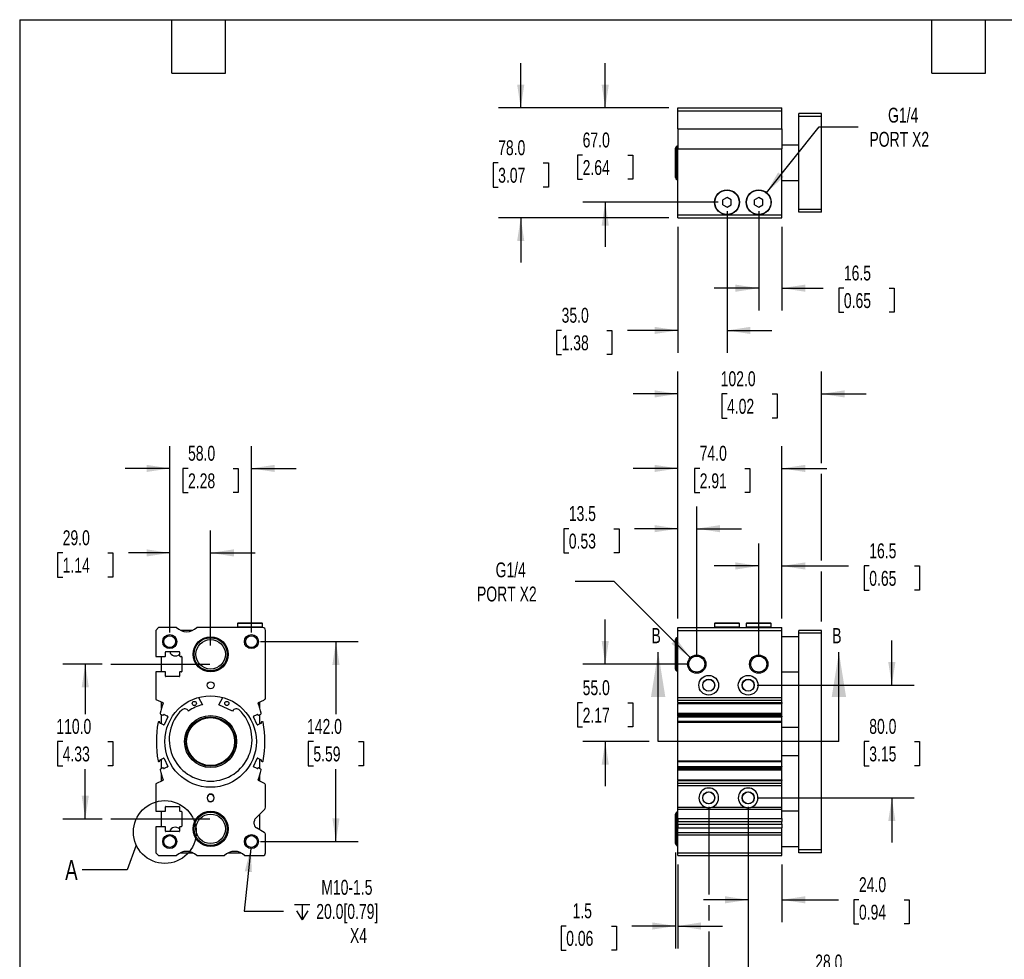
# Model space of a CAD drawing. Header units: millimetres. Extents: x 32 to 1365, y 32 to 1048.
# Tile 2 of 5: x 32 to 731, y 380 to 1048. Entities that reach past the tile are written whole.
import ezdxf

# ---------------------------------------------------------------- set-up
doc = ezdxf.new("R2010")
doc.units = ezdxf.units.MM
doc.header["$LTSCALE"] = 5
doc.linetypes.add('SLD-Center', pattern=[19.05, 15.24, -1.27, 1.27, -1.27])
doc.linetypes.add('SLD-Solid', pattern=[0])
doc.layers.add('CENTER', color=40, linetype='SLD-Center')
doc.layers.add('DIMENSIONS', color=140, linetype='SLD-Solid', lineweight=25)
doc.layers.add('TEXT', color=140, linetype='SLD-Solid', lineweight=25)
doc.styles.add('SLDTEXTSTYLE0', font='TXT', dxfattribs={"width": 0.7})
doc.dimstyles.new('SLDDIMSTYLE0', dxfattribs={"dimtxt": 10.790039, "dimasz": 16.51, "dimexe": 0, "dimexo": 0.0625, "dimgap": 2.69751, "dimtad": 0, "dimtih": 1, "dimtoh": 1, "dimrnd": 1e-09, "dimzin": 4, "dimdsep": 46, "dimtxsty": 'SLDTEXTSTYLE0', "dimsah": 1, "dimcen": 0.09, "dimadec": 0, "dimazin": 1, "dimtfac": 1, "dimtmove": 0, "dimatfit": 0, "dimfxl": 0, "dimfrac": 2, "dimtolj": 1, "dimtzin": 12, "dimarcsym": 0})
doc.dimstyles.new('SLDDIMSTYLE1', dxfattribs={"dimtxt": 10.790039, "dimasz": 16.51, "dimexe": 0, "dimexo": 0.0625, "dimgap": 2.69751, "dimtad": 0, "dimtih": 1, "dimtoh": 1, "dimrnd": 1e-09, "dimzin": 12, "dimdsep": 46, "dimtxsty": 'SLDTEXTSTYLE0', "dimsah": 1, "dimcen": 0, "dimadec": 0, "dimazin": 3, "dimtfac": 1, "dimtofl": 0, "dimtmove": 0, "dimatfit": 3, "dimfxl": 0, "dimfrac": 2, "dimtolj": 1, "dimtzin": 12, "dimarcsym": 0})
doc.dimstyles.new('SLDDIMSTYLE2', dxfattribs={"dimtxt": 10.790039, "dimasz": 16.51, "dimexe": 0, "dimexo": 0.0625, "dimgap": 2.69751, "dimtad": 0, "dimtih": 1, "dimtoh": 1, "dimrnd": 1e-09, "dimzin": 12, "dimdsep": 46, "dimtxsty": 'SLDTEXTSTYLE0', "dimsah": 1, "dimcen": 0.09, "dimadec": 0, "dimazin": 3, "dimtfac": 1, "dimtmove": 0, "dimatfit": 0, "dimfxl": 0, "dimfrac": 2, "dimtolj": 1, "dimtzin": 12, "dimarcsym": 0})
doc.dimstyles.new('SLDDIMSTYLE3', dxfattribs={"dimtxt": 10.790039, "dimasz": 16.51, "dimexe": 0, "dimexo": 0.0625, "dimgap": 2.69751, "dimtad": 0, "dimtih": 1, "dimtoh": 1, "dimrnd": 1e-09, "dimzin": 4, "dimdsep": 46, "dimtxsty": 'SLDTEXTSTYLE0', "dimsah": 1, "dimcen": 0.09, "dimadec": 0, "dimazin": 1, "dimtfac": 1, "dimtofl": 0, "dimtmove": 0, "dimatfit": 3, "dimfxl": 0, "dimfrac": 2, "dimtolj": 1, "dimtzin": 12, "dimarcsym": 0})
doc.dimstyles.new('SLDDIMSTYLE5', dxfattribs={"dimtxt": 0.18, "dimasz": 16.51, "dimexe": 0, "dimexo": 0.0625, "dimgap": 0, "dimtad": 0, "dimtih": 1, "dimtoh": 1, "dimdec": 0, "dimrnd": 1e-09, "dimzin": 0, "dimdsep": 46, "dimtxsty": 'Standard', "dimblk1": 'NONE', "dimblk2": 'NONE', "dimsah": 1, "dimcen": 0.09, "dimadec": 0, "dimazin": 0, "dimtfac": 16.51, "dimtdec": 0, "dimtofl": 0, "dimtmove": 0, "dimatfit": 3, "dimldrblk": 'NONE', "dimfxl": 0, "dimfrac": 2, "dimtolj": 1, "dimtzin": 0, "dimarcsym": 0})

# ---------------------------------------------------------------- blocks, each defined once
blk = doc.blocks.new('_D')
at = {"layer": 'DIMENSIONS'}
for p, q in [((447.52, 590.03), (447.52, 621.78)), ((506.17, 590.03), (431.64, 590.03)), ((431.49, 562.53), (427.86, 562.53)), ((427.86, 562.53), (427.86, 545.39)), ((463.55, 562.53), (467.17, 562.53)), ((467.17, 562.53), (467.17, 545.39)), ((427.86, 545.39), (431.49, 545.39)), ((467.17, 545.39), (463.55, 545.39)), ((478.75, 535.03), (431.64, 535.03)), ((447.52, 535.03), (447.52, 503.28))]:
    blk.add_line(p, q, dxfattribs=at)
for points in [[(447.52, 590.03), (450.06, 606.54), (444.98, 606.54)], [(447.52, 535.03), (444.98, 518.52), (450.06, 518.52)]]:
    blk.add_solid(points, dxfattribs=at)
at = {"layer": 'DIMENSIONS', "char_height": 10.583, "attachment_point": 1, "style": 'SLDTEXTSTYLE0'}
for s, insert in [('55.0', (431.49, 578.59)), ('2.17', (431.49, 559.03))]:
    blk.add_mtext(s, dxfattribs=dict(at, insert=insert))
blk = doc.blocks.new('_D_1')
at = {"layer": 'DIMENSIONS'}
for p, q in [((453.92, 648.64), (426.14, 648.64)), ((507.92, 594.63), (453.92, 648.64))]:
    blk.add_line(p, q, dxfattribs=at)
blk.add_solid([(507.92, 594.63), (498.04, 608.1), (494.45, 604.51)], dxfattribs=at)
at = {"layer": 'DIMENSIONS', "char_height": 10.583, "attachment_point": 1, "style": 'SLDTEXTSTYLE0'}
for s, insert in [('G1/4', (369.68, 662.28)), ('PORT X2', (356.46, 645.13))]:
    blk.add_mtext(s, dxfattribs=dict(at, insert=insert))
blk = doc.blocks.new('_D_2')
at = {"layer": 'DIMENSIONS'}
for p, q in [((499.02, 622.38), (499.02, 702.1)), ((512.52, 596.38), (512.52, 702.1)), ((421.65, 686.23), (418.03, 686.23)), ((418.03, 686.23), (418.03, 669.08)), ((453.71, 686.23), (457.34, 686.23)), ((457.34, 686.23), (457.34, 669.08)), ((499.02, 686.23), (468.33, 686.23)), ((512.52, 686.23), (544.27, 686.23)), ((418.03, 669.08), (421.65, 669.08)), ((457.34, 669.08), (453.71, 669.08))]:
    blk.add_line(p, q, dxfattribs=at)
for points in [[(499.02, 686.23), (482.51, 688.77), (482.51, 683.69)], [(512.52, 686.23), (529.03, 683.69), (529.03, 688.77)]]:
    blk.add_solid(points, dxfattribs=at)
at = {"layer": 'DIMENSIONS', "char_height": 10.583, "attachment_point": 1, "style": 'SLDTEXTSTYLE0'}
for s, insert in [('13.5', (421.65, 702.28)), ('0.53', (421.65, 682.72))]:
    blk.add_mtext(s, dxfattribs=dict(at, insert=insert))
blk = doc.blocks.new('_D_3')
at = {"layer": 'DIMENSIONS'}
for p, q in [((556.52, 596.38), (556.52, 675.62)), ((573.02, 622.38), (573.02, 675.62)), ((556.52, 659.75), (524.77, 659.75)), ((573.02, 659.75), (620.37, 659.75)), ((634.99, 659.75), (631.36, 659.75)), ((631.36, 659.75), (631.36, 642.6)), ((667.05, 659.75), (670.67, 659.75)), ((670.67, 659.75), (670.67, 642.6)), ((631.36, 642.6), (634.99, 642.6)), ((670.67, 642.6), (667.05, 642.6))]:
    blk.add_line(p, q, dxfattribs=at)
for points in [[(556.52, 659.75), (540.01, 662.29), (540.01, 657.21)], [(573.02, 659.75), (589.53, 657.21), (589.53, 662.29)]]:
    blk.add_solid(points, dxfattribs=at)
at = {"layer": 'DIMENSIONS', "char_height": 10.583, "attachment_point": 1, "style": 'SLDTEXTSTYLE0'}
for s, insert in [('16.5', (634.99, 675.81)), ('0.65', (634.99, 656.24))]:
    blk.add_mtext(s, dxfattribs=dict(at, insert=insert))
blk = doc.blocks.new('_D_4')
at = {"layer": 'DIMENSIONS'}
for p, q in [((499.02, 622.38), (499.02, 744.91)), ((573.02, 622.38), (573.02, 744.91)), ((499.02, 729.03), (467.27, 729.03)), ((514.59, 729.03), (510.97, 729.03)), ((510.97, 729.03), (510.97, 711.89)), ((546.66, 729.03), (550.28, 729.03)), ((550.28, 729.03), (550.28, 711.89)), ((573.02, 729.03), (604.77, 729.03)), ((510.97, 711.89), (514.59, 711.89)), ((550.28, 711.89), (546.66, 711.89))]:
    blk.add_line(p, q, dxfattribs=at)
for points in [[(499.02, 729.03), (482.51, 731.57), (482.51, 726.49)], [(573.02, 729.03), (589.53, 726.49), (589.53, 731.57)]]:
    blk.add_solid(points, dxfattribs=at)
at = {"layer": 'DIMENSIONS', "char_height": 10.583, "attachment_point": 1, "style": 'SLDTEXTSTYLE0'}
for s, insert in [('74.0', (514.59, 745.09)), ('2.91', (514.59, 725.53))]:
    blk.add_mtext(s, dxfattribs=dict(at, insert=insert))
blk = doc.blocks.new('_D_5')
at = {"layer": 'DIMENSIONS'}
for p, q in [((499.02, 622.38), (499.02, 797.83)), ((601.02, 732.84), (601.02, 797.83)), ((499.02, 781.96), (467.27, 781.96)), ((533.99, 781.96), (530.36, 781.96)), ((530.36, 781.96), (530.36, 764.81)), ((566.05, 781.96), (569.67, 781.96)), ((569.67, 781.96), (569.67, 764.81)), ((601.02, 781.96), (632.77, 781.96)), ((530.36, 764.81), (533.99, 764.81)), ((569.67, 764.81), (566.05, 764.81)), ((601.02, 663.56), (601.02, 725.22)), ((601.02, 620.38), (601.02, 655.94))]:
    blk.add_line(p, q, dxfattribs=at)
for points in [[(499.02, 781.96), (482.51, 784.5), (482.51, 779.42)], [(601.02, 781.96), (617.53, 779.42), (617.53, 784.5)]]:
    blk.add_solid(points, dxfattribs=at)
at = {"layer": 'DIMENSIONS', "char_height": 10.583, "attachment_point": 1, "style": 'SLDTEXTSTYLE0'}
for s, insert in [('102.0', (529.5, 798.01)), ('4.02', (533.99, 778.45))]:
    blk.add_mtext(s, dxfattribs=dict(at, insert=insert))
blk = doc.blocks.new('_D_6')
at = {"layer": 'DIMENSIONS'}
for p, q in [((497.52, 456.21), (497.52, 388.16)), ((499.02, 447.68), (499.02, 388.16)), ((419.81, 404.03), (416.18, 404.03)), ((416.18, 404.03), (416.18, 386.89)), ((451.87, 404.03), (455.49, 404.03)), ((455.49, 404.03), (455.49, 386.89)), ((497.52, 404.03), (466.49, 404.03)), ((499.02, 404.03), (530.77, 404.03)), ((416.18, 386.89), (419.81, 386.89)), ((455.49, 386.89), (451.87, 386.89))]:
    blk.add_line(p, q, dxfattribs=at)
for points in [[(497.52, 404.03), (481.01, 406.57), (481.01, 401.49)], [(499.02, 404.03), (515.53, 401.49), (515.53, 406.57)]]:
    blk.add_solid(points, dxfattribs=at)
at = {"layer": 'DIMENSIONS', "char_height": 10.583, "attachment_point": 1, "style": 'SLDTEXTSTYLE0'}
for s, insert in [('1.5', (424.3, 420.09)), ('0.06', (419.81, 400.53))]:
    blk.add_mtext(s, dxfattribs=dict(at, insert=insert))
blk = doc.blocks.new('_D_7')
at = {"layer": 'DIMENSIONS'}
for p, q in [((521.02, 488.68), (521.02, 426.44)), ((549.02, 488.68), (549.02, 351.83)), ((521.02, 418.82), (521.02, 407.84)), ((521.02, 400.22), (521.02, 351.83)), ((521.02, 367.71), (489.27, 367.71)), ((549.02, 367.71), (582, 367.71)), ((596.62, 367.71), (592.99, 367.71)), ((592.99, 367.71), (592.99, 350.56)), ((628.68, 367.71), (632.31, 367.71)), ((632.31, 367.71), (632.31, 350.56)), ((592.99, 350.56), (596.62, 350.56)), ((632.31, 350.56), (628.68, 350.56))]:
    blk.add_line(p, q, dxfattribs=at)
for points in [[(521.02, 367.71), (504.51, 370.25), (504.51, 365.17)], [(549.02, 367.71), (565.53, 365.17), (565.53, 370.25)]]:
    blk.add_solid(points, dxfattribs=at)
at = {"layer": 'DIMENSIONS', "char_height": 10.583, "attachment_point": 1, "style": 'SLDTEXTSTYLE0'}
for s, insert in [('28.0', (596.62, 383.77)), ('1.10', (596.62, 364.2))]:
    blk.add_mtext(s, dxfattribs=dict(at, insert=insert))
blk = doc.blocks.new('_D_8')
at = {"layer": 'DIMENSIONS'}
for p, q in [((549.02, 488.68), (549.02, 406.76)), ((573.02, 447.68), (573.02, 406.76)), ((549.02, 422.63), (517.27, 422.63)), ((573.02, 422.63), (613.06, 422.63)), ((627.68, 422.63), (624.06, 422.63)), ((624.06, 422.63), (624.06, 405.49)), ((659.75, 422.63), (663.37, 422.63)), ((663.37, 422.63), (663.37, 405.49)), ((624.06, 405.49), (627.68, 405.49)), ((663.37, 405.49), (659.75, 405.49))]:
    blk.add_line(p, q, dxfattribs=at)
for points in [[(549.02, 422.63), (532.51, 425.17), (532.51, 420.09)], [(573.02, 422.63), (589.53, 420.09), (589.53, 425.17)]]:
    blk.add_solid(points, dxfattribs=at)
at = {"layer": 'DIMENSIONS', "char_height": 10.583, "attachment_point": 1, "style": 'SLDTEXTSTYLE0'}
for s, insert in [('24.0', (627.68, 438.69)), ('0.94', (627.68, 419.13))]:
    blk.add_mtext(s, dxfattribs=dict(at, insert=insert))
blk = doc.blocks.new('_D_9')
at = {"layer": 'DIMENSIONS'}
for p, q in [((651.02, 575.03), (651.02, 606.78)), ((555.37, 575.03), (666.89, 575.03)), ((634.99, 535.03), (631.36, 535.03)), ((631.36, 535.03), (631.36, 517.89)), ((667.05, 535.03), (670.67, 535.03)), ((670.67, 535.03), (670.67, 517.89)), ((631.36, 517.89), (634.99, 517.89)), ((670.67, 517.89), (667.05, 517.89)), ((555.37, 495.03), (666.89, 495.03)), ((651.02, 495.03), (651.02, 463.28))]:
    blk.add_line(p, q, dxfattribs=at)
for points in [[(651.02, 575.03), (653.56, 591.54), (648.48, 591.54)], [(651.02, 495.03), (648.48, 478.52), (653.56, 478.52)]]:
    blk.add_solid(points, dxfattribs=at)
at = {"layer": 'DIMENSIONS', "char_height": 10.583, "attachment_point": 1, "style": 'SLDTEXTSTYLE0'}
for s, insert in [('80.0', (634.99, 551.09)), ('3.15', (634.99, 531.53))]:
    blk.add_mtext(s, dxfattribs=dict(at, insert=insert))
blk = doc.blocks.new('_D_19')
at = {"layer": 'DIMENSIONS'}
for p, q in [((447.52, 985.05), (447.52, 1016.8)), ((492.67, 985.05), (431.64, 985.05)), ((431.49, 951.55), (427.86, 951.55)), ((427.86, 951.55), (427.86, 934.4)), ((463.55, 951.55), (467.17, 951.55)), ((467.17, 951.55), (467.17, 934.4)), ((427.86, 934.4), (431.49, 934.4)), ((467.17, 934.4), (463.55, 934.4)), ((527.67, 918.05), (431.64, 918.05)), ((447.52, 918.05), (447.52, 886.3))]:
    blk.add_line(p, q, dxfattribs=at)
for points in [[(447.52, 985.05), (450.06, 1001.56), (444.98, 1001.56)], [(447.52, 918.05), (444.98, 901.54), (450.06, 901.54)]]:
    blk.add_solid(points, dxfattribs=at)
at = {"layer": 'DIMENSIONS', "char_height": 10.583, "attachment_point": 1, "style": 'SLDTEXTSTYLE0'}
for s, insert in [('67.0', (431.49, 967.61)), ('2.64', (431.49, 948.04))]:
    blk.add_mtext(s, dxfattribs=dict(at, insert=insert))
blk = doc.blocks.new('_D_20')
at = {"layer": 'DIMENSIONS'}
for p, q in [((387.52, 985.05), (387.52, 1016.8)), ((492.67, 985.05), (371.64, 985.05)), ((371.49, 946.05), (367.86, 946.05)), ((367.86, 946.05), (367.86, 928.9)), ((403.55, 946.05), (407.17, 946.05)), ((407.17, 946.05), (407.17, 928.9)), ((367.86, 928.9), (371.49, 928.9)), ((407.17, 928.9), (403.55, 928.9)), ((492.67, 907.05), (371.64, 907.05)), ((387.52, 907.05), (387.52, 875.3))]:
    blk.add_line(p, q, dxfattribs=at)
for points in [[(387.52, 985.05), (390.06, 1001.56), (384.98, 1001.56)], [(387.52, 907.05), (384.98, 890.54), (390.06, 890.54)]]:
    blk.add_solid(points, dxfattribs=at)
at = {"layer": 'DIMENSIONS', "char_height": 10.583, "attachment_point": 1, "style": 'SLDTEXTSTYLE0'}
for s, insert in [('78.0', (371.49, 962.11)), ('3.07', (371.49, 942.54))]:
    blk.add_mtext(s, dxfattribs=dict(at, insert=insert))
blk = doc.blocks.new('_D_21')
at = {"layer": 'DIMENSIONS'}
for p, q in [((534.02, 911.7), (534.02, 811.17)), ((499.02, 900.7), (499.02, 811.17)), ((416.55, 827.05), (412.93, 827.05)), ((412.93, 827.05), (412.93, 809.9)), ((448.61, 827.05), (452.24, 827.05)), ((452.24, 827.05), (452.24, 809.9)), ((499.02, 827.05), (463.23, 827.05)), ((534.02, 827.05), (565.77, 827.05)), ((412.93, 809.9), (416.55, 809.9)), ((452.24, 809.9), (448.61, 809.9))]:
    blk.add_line(p, q, dxfattribs=at)
for points in [[(499.02, 827.05), (482.51, 829.59), (482.51, 824.51)], [(534.02, 827.05), (550.53, 824.51), (550.53, 829.59)]]:
    blk.add_solid(points, dxfattribs=at)
at = {"layer": 'DIMENSIONS', "char_height": 10.583, "attachment_point": 1, "style": 'SLDTEXTSTYLE0'}
for s, insert in [('35.0', (416.55, 843.11)), ('1.38', (416.55, 823.54))]:
    blk.add_mtext(s, dxfattribs=dict(at, insert=insert))
blk = doc.blocks.new('_D_22')
at = {"layer": 'DIMENSIONS'}
for p, q in [((556.52, 911.7), (556.52, 841.17)), ((573.02, 900.7), (573.02, 841.17)), ((556.52, 857.05), (524.77, 857.05)), ((573.02, 857.05), (602.35, 857.05)), ((616.97, 857.05), (613.35, 857.05)), ((613.35, 857.05), (613.35, 839.9)), ((649.04, 857.05), (652.66, 857.05)), ((652.66, 857.05), (652.66, 839.9)), ((613.35, 839.9), (616.97, 839.9)), ((652.66, 839.9), (649.04, 839.9))]:
    blk.add_line(p, q, dxfattribs=at)
for points in [[(556.52, 857.05), (540.01, 859.59), (540.01, 854.51)], [(573.02, 857.05), (589.53, 854.51), (589.53, 859.59)]]:
    blk.add_solid(points, dxfattribs=at)
at = {"layer": 'DIMENSIONS', "char_height": 10.583, "attachment_point": 1, "style": 'SLDTEXTSTYLE0'}
for s, insert in [('16.5', (616.97, 873.11)), ('0.65', (616.97, 853.54))]:
    blk.add_mtext(s, dxfattribs=dict(at, insert=insert))
blk = doc.blocks.new('_D_23')
at = {"layer": 'DIMENSIONS'}
for p, q in [((561.92, 924.8), (599.39, 971.58)), ((599.39, 971.58), (627.17, 971.58))]:
    blk.add_line(p, q, dxfattribs=at)
blk.add_solid([(561.92, 924.8), (574.23, 936.1), (570.26, 939.28)], dxfattribs=at)
at = {"layer": 'DIMENSIONS', "char_height": 10.583, "attachment_point": 1, "style": 'SLDTEXTSTYLE0'}
for s, insert in [('G1/4', (648.33, 985.23)), ('PORT X2', (635.11, 968.08))]:
    blk.add_mtext(s, dxfattribs=dict(at, insert=insert))
blk = doc.blocks.new('_D_24')
at = {"layer": 'DIMENSIONS'}
for p, q in [((90.21, 590.03), (62.44, 590.03)), ((78.31, 590.03), (78.31, 554.6)), ((62.28, 535.03), (58.66, 535.03)), ((58.66, 535.03), (58.66, 517.89)), ((94.34, 535.03), (97.97, 535.03)), ((97.97, 535.03), (97.97, 517.89)), ((58.66, 517.89), (62.28, 517.89)), ((97.97, 517.89), (94.34, 517.89)), ((78.31, 480.03), (78.31, 515.47)), ((90.21, 480.03), (62.44, 480.03))]:
    blk.add_line(p, q, dxfattribs=at)
for points in [[(78.31, 590.03), (75.77, 573.52), (80.85, 573.52)], [(78.31, 480.03), (80.85, 496.54), (75.77, 496.54)]]:
    blk.add_solid(points, dxfattribs=at)
at = {"layer": 'DIMENSIONS', "char_height": 10.583, "attachment_point": 1, "style": 'SLDTEXTSTYLE0'}
for s, insert in [('110.0', (57.79, 551.09)), ('4.33', (62.28, 531.53))]:
    blk.add_mtext(s, dxfattribs=dict(at, insert=insert))
blk = doc.blocks.new('_D_25')
at = {"layer": 'DIMENSIONS'}
for p, q in [((138.31, 612.38), (138.31, 684.91)), ((167.31, 603.38), (167.31, 684.91)), ((62.29, 669.03), (58.67, 669.03)), ((58.67, 669.03), (58.67, 651.89)), ((94.36, 669.03), (97.98, 669.03)), ((97.98, 669.03), (97.98, 651.89)), ((138.31, 669.03), (108.98, 669.03)), ((167.31, 669.03), (199.06, 669.03)), ((58.67, 651.89), (62.29, 651.89)), ((97.98, 651.89), (94.36, 651.89))]:
    blk.add_line(p, q, dxfattribs=at)
for points in [[(138.31, 669.03), (121.8, 671.57), (121.8, 666.49)], [(167.31, 669.03), (183.82, 666.49), (183.82, 671.57)]]:
    blk.add_solid(points, dxfattribs=at)
at = {"layer": 'DIMENSIONS', "char_height": 10.583, "attachment_point": 1, "style": 'SLDTEXTSTYLE0'}
for s, insert in [('29.0', (62.29, 685.09)), ('1.14', (62.29, 665.53))]:
    blk.add_mtext(s, dxfattribs=dict(at, insert=insert))
blk = doc.blocks.new('_D_26')
at = {"layer": 'DIMENSIONS'}
for p, q in [((138.31, 612.38), (138.31, 744.91)), ((196.31, 612.38), (196.31, 744.91)), ((138.31, 729.03), (106.56, 729.03)), ((151.28, 729.03), (147.66, 729.03)), ((147.66, 729.03), (147.66, 711.89)), ((183.34, 729.03), (186.97, 729.03)), ((186.97, 729.03), (186.97, 711.89)), ((196.31, 729.03), (228.06, 729.03)), ((147.66, 711.89), (151.28, 711.89)), ((186.97, 711.89), (183.34, 711.89))]:
    blk.add_line(p, q, dxfattribs=at)
for points in [[(138.31, 729.03), (121.8, 731.57), (121.8, 726.49)], [(196.31, 729.03), (212.82, 726.49), (212.82, 731.57)]]:
    blk.add_solid(points, dxfattribs=at)
at = {"layer": 'DIMENSIONS', "char_height": 10.583, "attachment_point": 1, "style": 'SLDTEXTSTYLE0'}
for s, insert in [('58.0', (151.28, 745.09)), ('2.28', (151.28, 725.53))]:
    blk.add_mtext(s, dxfattribs=dict(at, insert=insert))
blk = doc.blocks.new('_D_27')
at = {"layer": 'DIMENSIONS'}
for p, q in [((202.66, 606.03), (272.19, 606.03)), ((256.31, 606.03), (256.31, 554.6)), ((240.28, 535.03), (236.66, 535.03)), ((236.66, 535.03), (236.66, 517.89)), ((272.34, 535.03), (275.97, 535.03)), ((275.97, 535.03), (275.97, 517.89)), ((236.66, 517.89), (240.28, 517.89)), ((275.97, 517.89), (272.34, 517.89)), ((256.31, 464.03), (256.31, 515.47)), ((202.66, 464.03), (272.19, 464.03))]:
    blk.add_line(p, q, dxfattribs=at)
for points in [[(256.31, 606.03), (253.77, 589.52), (258.85, 589.52)], [(256.31, 464.03), (258.85, 480.54), (253.77, 480.54)]]:
    blk.add_solid(points, dxfattribs=at)
at = {"layer": 'DIMENSIONS', "char_height": 10.583, "attachment_point": 1, "style": 'SLDTEXTSTYLE0'}
for s, insert in [('142.0', (235.79, 551.09)), ('5.59', (240.28, 531.53))]:
    blk.add_mtext(s, dxfattribs=dict(at, insert=insert))
blk = doc.blocks.new('SW_SYMBOL_HOLE_DEPTH')
at = {"layer": 'DIMENSIONS', "color": 0}
for p, q in [((0, 4375), (4000, 4375)), ((500, 2775), (2000, 375)), ((2000, 4375), (2000, 375)), ((3500, 2775), (2000, 375))]:
    blk.add_line(p, q, dxfattribs=at)
blk = doc.blocks.new('_D_28')
at = {"layer": 'DIMENSIONS'}
for p, q in [((195.8, 459.06), (191.18, 414.6)), ((191.18, 414.6), (218.96, 414.6))]:
    blk.add_line(p, q, dxfattribs=at)
blk.add_solid([(195.8, 459.06), (191.57, 442.9), (196.62, 442.38)], dxfattribs=at)
at = {"layer": 'DIMENSIONS', "xscale": 0.002688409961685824, "yscale": 0.002688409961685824, "zscale": 0.002688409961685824}
blk.add_blockref('SW_SYMBOL_HOLE_DEPTH', (226.9, 407.45), dxfattribs=at)
at = {"layer": 'DIMENSIONS', "char_height": 10.583, "attachment_point": 1, "style": 'SLDTEXTSTYLE0'}
for s, insert in [('M10-1.5', (245.9, 436.81)), ('20.0[0.79]', (242.34, 419.66)), ('X4', (266.25, 402.51))]:
    blk.add_mtext(s, dxfattribs=dict(at, insert=insert))
blk = doc.blocks.new('_None')

msp = doc.modelspace()

# ---------------------------------------------------------------- linework, layer by layer
for p, q in [((499.018, 983.05), (499.018, 985.05)), ((499.018, 985.05), (573.018, 985.05)), ((499.018, 983.05), (573.018, 983.05)), ((499.018, 970.191), (499.018, 983.05)), ((573.018, 983.05), (573.018, 985.05)), ((573.018, 970.191), (573.018, 983.05)), ((601.018, 981.05), (585.018, 981.05)), ((585.018, 979.05), (585.018, 981.05)), ((601.018, 979.05), (585.018, 979.05)), ((585.018, 913.05), (585.018, 979.05)), ((601.018, 979.05), (601.018, 981.05)), ((601.018, 913.05), (601.018, 979.05)), ((499.018, 970.191), (573.018, 970.191)), ((499.018, 970.191), (499.018, 955.909)), ((573.018, 970.191), (573.018, 955.909)), ((499.018, 958.261), (498.268, 957.828)), ((498.268, 934.271), (498.268, 957.828)), ((585.018, 958.55), (573.018, 958.55)), ((497.518, 935.57), (497.518, 956.529)), ((499.018, 955.909), (573.018, 955.909)), ((499.018, 909.05), (499.018, 955.909)), ((573.018, 909.05), (573.018, 955.909)), ((498.268, 934.271), (499.018, 933.838)), ((573.018, 933.55), (585.018, 933.55)), ((534.018, 921.514), (531.018, 919.782)), ((531.018, 916.318), (531.018, 919.782)), ((531.018, 916.318), (534.018, 914.586)), ((537.018, 919.782), (534.018, 921.514)), ((534.018, 914.586), (537.018, 916.318)), ((537.018, 916.318), (537.018, 919.782)), ((556.518, 921.514), (553.518, 919.782)), ((553.518, 916.318), (553.518, 919.782)), ((553.518, 916.318), (556.518, 914.586)), ((559.518, 919.782), (556.518, 921.514)), ((556.518, 914.586), (559.518, 916.318)), ((559.518, 916.318), (559.518, 919.782)), ((499.018, 909.05), (573.018, 909.05)), ((499.018, 907.05), (499.018, 909.05)), ((573.018, 907.05), (573.018, 909.05)), ((601.018, 913.05), (585.018, 913.05)), ((585.018, 911.05), (585.018, 913.05)), ((601.018, 911.05), (585.018, 911.05)), ((601.018, 911.05), (601.018, 913.05)), ((499.018, 907.05), (573.018, 907.05)), ((130.311, 616.035), (128.311, 614.035)), ((143.17, 616.035), (130.311, 616.035)), ((204.311, 616.035), (157.452, 616.035)), ((186.661, 619.035), (186.461, 618.835)), ((186.461, 618.835), (186.461, 616.235)), ((204.161, 618.835), (186.461, 618.835)), ((186.461, 616.235), (186.661, 616.035)), ((204.161, 616.235), (186.461, 616.235)), ((203.961, 619.035), (186.661, 619.035)), ((204.161, 618.835), (203.961, 619.035)), ((203.961, 616.035), (204.161, 616.235)), ((204.161, 616.235), (204.161, 618.835)), ((499.018, 616.035), (573.018, 616.035)), ((499.018, 614.035), (499.018, 616.035)), ((525.368, 619.035), (525.168, 618.835)), ((525.168, 618.835), (525.168, 616.235)), ((534.018, 618.835), (525.168, 618.835)), ((525.168, 616.235), (525.368, 616.035)), ((534.018, 616.235), (525.168, 616.235)), ((534.018, 619.035), (525.368, 619.035)), ((542.668, 619.035), (534.018, 619.035)), ((542.868, 618.835), (534.018, 618.835)), ((542.868, 616.235), (534.018, 616.235)), ((542.868, 618.835), (542.668, 619.035)), ((542.668, 616.035), (542.868, 616.235)), ((542.868, 616.235), (542.868, 618.835)), ((547.868, 619.035), (547.668, 618.835)), ((547.668, 618.835), (547.668, 616.235)), ((556.518, 618.835), (547.668, 618.835)), ((547.668, 616.235), (547.868, 616.035)), ((556.518, 616.235), (547.668, 616.235)), ((556.518, 619.035), (547.868, 619.035)), ((565.168, 619.035), (556.518, 619.035)), ((565.368, 618.835), (556.518, 618.835)), ((565.368, 616.235), (556.518, 616.235)), ((565.368, 618.835), (565.168, 619.035)), ((565.168, 616.035), (565.368, 616.235)), ((565.368, 616.235), (565.368, 618.835)), ((573.018, 614.035), (573.018, 616.035)), ((128.311, 614.035), (128.311, 595.535)), ((154.669, 614.035), (145.953, 614.035)), ((206.311, 566.315), (206.311, 614.035)), ((499.018, 609.246), (498.268, 608.813)), ((498.268, 597.035), (498.268, 608.813)), ((499.018, 614.035), (573.018, 614.035)), ((499.018, 566.315), (499.018, 614.035)), ((573.018, 566.315), (573.018, 614.035)), ((585.018, 609.535), (573.018, 609.535)), ((601.018, 614.035), (585.018, 614.035)), ((585.018, 612.035), (585.018, 614.035)), ((601.018, 612.035), (585.018, 612.035)), ((585.018, 458.035), (585.018, 612.035)), ((601.018, 612.035), (601.018, 614.035)), ((601.018, 458.035), (601.018, 612.035)), ((497.518, 597.035), (497.518, 607.514)), ((128.311, 595.535), (135.011, 595.535)), ((132.311, 595.535), (132.311, 584.535)), ((135.311, 595.835), (135.311, 598.635)), ((135.611, 598.935), (145.011, 598.935)), ((145.311, 598.635), (145.311, 595.835)), ((145.611, 595.535), (146.511, 595.535)), ((146.811, 595.235), (146.811, 584.835)), ((497.518, 586.555), (497.518, 597.035)), ((498.268, 585.256), (498.268, 597.035)), ((128.311, 584.535), (128.311, 565.05)), ((135.011, 584.535), (128.311, 584.535)), ((135.311, 581.435), (135.311, 584.235)), ((145.011, 581.135), (135.611, 581.135)), ((145.311, 584.235), (145.311, 581.435)), ((146.511, 584.535), (145.611, 584.535)), ((498.268, 585.256), (499.018, 584.823)), ((573.018, 584.535), (585.018, 584.535)), ((158.606, 566.347), (161.587, 561.185)), ((173.035, 561.185), (176.016, 566.347)), ((499.018, 566.315), (573.018, 566.315)), ((499.018, 564.503), (499.018, 566.315)), ((573.018, 564.503), (573.018, 566.315)), ((128.466, 564.969), (133.271, 562.728)), ((132.311, 563.175), (132.311, 558.439)), ((182.933, 556.736), (173.035, 561.185)), ((201.351, 562.728), (205.156, 564.503)), ((202.311, 558.439), (202.311, 563.176)), ((499.018, 564.503), (573.018, 564.503)), ((499.018, 562.728), (499.018, 564.503)), ((499.018, 562.728), (573.018, 562.728)), ((499.018, 562.728), (499.018, 562.106)), ((499.018, 562.106), (573.018, 562.106)), ((499.018, 555.188), (499.018, 562.106)), ((573.018, 562.728), (573.018, 564.503)), ((573.018, 562.728), (573.018, 562.106)), ((573.018, 555.188), (573.018, 562.106)), ((131.664, 554.609), (133.413, 553.794)), ((132.311, 554.307), (132.311, 547.577)), ((133.811, 553.938), (133.875, 554.075)), ((136.911, 552.659), (134.27, 546.994)), ((134.273, 554.22), (136.766, 553.058)), ((151.554, 556.676), (151.504, 556.762)), ((200.352, 546.994), (197.711, 552.659)), ((197.856, 553.058), (200.348, 554.22)), ((200.747, 554.075), (200.811, 553.938)), ((201.209, 553.794), (202.958, 554.609)), ((202.311, 547.577), (202.311, 554.307)), ((499.018, 555.188), (573.018, 555.188)), ((499.018, 554.609), (499.018, 555.188)), ((499.018, 554.609), (573.018, 554.609)), ((499.018, 553.794), (499.018, 554.609)), ((499.018, 553.794), (573.018, 553.794)), ((499.018, 553.766), (499.018, 553.794)), ((499.018, 553.766), (573.018, 553.766)), ((499.018, 553.058), (499.018, 553.766)), ((499.018, 553.058), (573.018, 553.058)), ((499.018, 553.058), (499.018, 552.659)), ((499.018, 552.659), (573.018, 552.659)), ((499.018, 549.199), (499.018, 552.659)), ((573.018, 554.609), (573.018, 555.188)), ((573.018, 553.794), (573.018, 554.609)), ((573.018, 553.766), (573.018, 553.794)), ((573.018, 553.058), (573.018, 553.766)), ((573.018, 553.058), (573.018, 552.659)), ((573.018, 549.199), (573.018, 552.659)), ((131.152, 548.945), (130.705, 549.153)), ((131.233, 548.41), (131.297, 548.545)), ((133.871, 546.849), (131.378, 548.012)), ((203.244, 548.012), (200.751, 546.849)), ((203.325, 548.545), (203.389, 548.41)), ((203.917, 549.153), (203.47, 548.945)), ((573.018, 549.199), (499.018, 549.199)), ((499.018, 548.786), (499.018, 549.199)), ((499.018, 548.786), (573.018, 548.786)), ((499.018, 521.284), (499.018, 548.786)), ((573.018, 548.786), (573.018, 549.199)), ((573.018, 521.284), (573.018, 548.786)), ((585.018, 545.035), (573.018, 545.035)), ((573.018, 525.035), (585.018, 525.035)), ((130.705, 520.917), (131.152, 521.125)), ((131.297, 521.524), (131.233, 521.66)), ((131.378, 522.057), (133.871, 523.221)), ((132.311, 522.493), (132.311, 515.762)), ((134.27, 523.076), (136.911, 517.41)), ((197.711, 517.41), (200.352, 523.076)), ((200.751, 523.221), (203.244, 522.057)), ((202.311, 515.762), (202.311, 522.493)), ((203.389, 521.66), (203.325, 521.524)), ((203.47, 521.125), (203.917, 520.917)), ((499.018, 521.284), (573.018, 521.284)), ((499.018, 520.87), (499.018, 521.284)), ((499.018, 520.87), (573.018, 520.87)), ((499.018, 517.41), (499.018, 520.87)), ((499.018, 517.41), (573.018, 517.41)), ((499.018, 517.41), (499.018, 517.012)), ((573.018, 520.87), (573.018, 521.284)), ((573.018, 517.41), (573.018, 520.87)), ((573.018, 517.41), (573.018, 517.012)), ((133.413, 516.276), (131.664, 515.461)), ((132.311, 511.63), (132.311, 506.894)), ((133.875, 515.994), (133.811, 516.131)), ((136.766, 517.012), (134.273, 515.85)), ((200.348, 515.85), (197.856, 517.012)), ((200.811, 516.131), (200.747, 515.994)), ((202.958, 515.461), (201.209, 516.276)), ((202.311, 506.894), (202.311, 511.63)), ((499.018, 517.012), (573.018, 517.012)), ((499.018, 516.304), (499.018, 517.012)), ((573.018, 516.304), (499.018, 516.304)), ((499.018, 516.276), (499.018, 516.304)), ((499.018, 516.276), (573.018, 516.276)), ((499.018, 515.461), (499.018, 516.276)), ((499.018, 515.461), (573.018, 515.461)), ((499.018, 514.882), (499.018, 515.461)), ((499.018, 514.882), (573.018, 514.882)), ((499.018, 507.964), (499.018, 514.882)), ((573.018, 516.304), (573.018, 517.012)), ((573.018, 516.276), (573.018, 516.304)), ((573.018, 515.461), (573.018, 516.276)), ((573.018, 514.882), (573.018, 515.461)), ((573.018, 507.964), (573.018, 514.882)), ((128.311, 505.02), (128.311, 485.535)), ((133.271, 507.342), (128.466, 505.101)), ((205.156, 505.567), (201.351, 507.342)), ((206.311, 488.363), (206.311, 503.754)), ((499.018, 507.964), (573.018, 507.964)), ((499.018, 507.964), (499.018, 507.342)), ((499.018, 507.342), (573.018, 507.342)), ((499.018, 505.567), (499.018, 507.342)), ((499.018, 505.567), (573.018, 505.567)), ((499.018, 503.754), (499.018, 505.567)), ((499.018, 503.754), (573.018, 503.754)), ((499.018, 488.363), (499.018, 503.754)), ((573.018, 507.964), (573.018, 507.342)), ((573.018, 505.567), (573.018, 507.342)), ((573.018, 503.754), (573.018, 505.567)), ((573.018, 488.363), (573.018, 503.754)), ((164.811, 495.285), (164.811, 494.785)), ((169.811, 494.785), (169.811, 495.285)), ((128.311, 485.535), (135.011, 485.535)), ((132.311, 485.535), (132.311, 474.535)), ((135.311, 485.835), (135.311, 488.635)), ((135.611, 488.935), (145.011, 488.935)), ((145.311, 488.635), (145.311, 485.835)), ((145.611, 485.535), (146.511, 485.535)), ((146.811, 485.235), (146.811, 474.835)), ((199.19, 480.413), (205.725, 486.949)), ((202.311, 472.226), (202.311, 483.535)), ((497.518, 473.035), (497.518, 483.514)), ((499.018, 485.246), (498.268, 484.813)), ((498.268, 473.035), (498.268, 484.813)), ((499.018, 488.363), (518.899, 488.363)), ((499.018, 486.949), (499.018, 488.363)), ((499.018, 486.949), (573.018, 486.949)), ((499.018, 480.413), (499.018, 486.949)), ((523.137, 488.363), (546.899, 488.363)), ((551.137, 488.363), (573.018, 488.363)), ((573.018, 486.949), (573.018, 488.363)), ((573.018, 480.413), (573.018, 486.949)), ((585.018, 485.535), (573.018, 485.535)), ((198.311, 476.267), (198.311, 478.292)), ((499.018, 480.413), (573.018, 480.413)), ((499.018, 480.413), (499.018, 478.292)), ((499.018, 478.292), (573.018, 478.292)), ((499.018, 476.267), (499.018, 478.292)), ((499.018, 476.267), (573.018, 476.267)), ((499.018, 476.267), (499.018, 473.669)), ((573.018, 480.413), (573.018, 478.292)), ((573.018, 476.267), (573.018, 478.292)), ((573.018, 476.267), (573.018, 473.669)), ((128.311, 474.535), (128.311, 456.035)), ((135.011, 474.535), (128.311, 474.535)), ((135.311, 471.435), (135.311, 474.235)), ((145.011, 471.135), (135.611, 471.135)), ((145.311, 474.235), (145.311, 471.435)), ((146.511, 474.535), (145.611, 474.535)), ((205.311, 470.494), (199.811, 473.669)), ((206.311, 456.035), (206.311, 468.762)), ((497.518, 462.555), (497.518, 473.035)), ((498.268, 461.256), (498.268, 473.035)), ((499.018, 473.669), (573.018, 473.669)), ((499.018, 470.494), (499.018, 473.669)), ((499.018, 470.494), (573.018, 470.494)), ((499.018, 468.762), (499.018, 470.494)), ((499.018, 468.762), (573.018, 468.762)), ((499.018, 456.035), (499.018, 468.762)), ((573.018, 470.494), (573.018, 473.669)), ((573.018, 468.762), (573.018, 470.494)), ((573.018, 456.035), (573.018, 468.762)), ((128.311, 456.035), (130.311, 454.035)), ((145.953, 456.035), (154.669, 456.035)), ((179.953, 456.035), (188.669, 456.035)), ((498.268, 461.256), (499.018, 460.823)), ((499.018, 456.035), (573.018, 456.035)), ((499.018, 454.035), (499.018, 456.035)), ((573.018, 460.535), (585.018, 460.535)), ((573.018, 454.035), (573.018, 456.035)), ((601.018, 458.035), (585.018, 458.035)), ((585.018, 456.035), (585.018, 458.035)), ((601.018, 456.035), (585.018, 456.035)), ((601.018, 456.035), (601.018, 458.035)), ((130.311, 454.035), (143.17, 454.035)), ((157.452, 454.035), (177.17, 454.035)), ((191.452, 454.035), (204.311, 454.035)), ((499.018, 454.035), (573.018, 454.035))]:
    msp.add_line(p, q)
for centre, radius in [((534.018, 918.05), 8.85), ((534.018, 918.05), 8.65), ((556.518, 918.05), 8.85), ((556.518, 918.05), 8.65), ((138.311, 606.035), 5), ((138.311, 606.035), 4.188), ((167.311, 597.035), 12.5), ((167.311, 597.035), 11.778), ((196.311, 606.035), 5), ((196.311, 606.035), 4.188), ((167.311, 597.035), 10.479), ((512.518, 590.035), 6.5), ((512.518, 590.035), 5.688), ((556.518, 590.035), 6.5), ((556.518, 590.035), 5.688), ((521.018, 575.035), 7), ((549.018, 575.035), 7), ((167.311, 575.035), 2.5), ((521.018, 575.035), 4.3), ((521.018, 575.035), 4.188), ((549.018, 575.035), 4.3), ((549.018, 575.035), 4.188), ((167.311, 535.035), 32.5), ((155.788, 562.095), 1.5), ((178.834, 562.095), 1.5), ((167.311, 535.035), 18.5), ((167.311, 535.035), 17.5), ((167.311, 535.035), 17), ((521.018, 495.035), 4.3), ((521.018, 495.035), 4.188), ((549.018, 495.035), 4.3), ((549.018, 495.035), 4.188), ((167.311, 473.035), 12.5), ((167.311, 473.035), 11.778), ((167.311, 473.035), 10.479), ((138.311, 464.035), 5), ((196.311, 464.035), 5), ((138.311, 464.035), 4.188), ((196.311, 464.035), 4.188)]:
    msp.add_circle(centre, radius)
for centre, radius, start, end in [((499.018, 956.529), 1.5, 120, 180), ((499.018, 935.57), 1.5, 180, 240), ((150.311, 623.035), 10, 224.430511, 315.569489), ((204.311, 614.035), 2, 0, 90), ((499.018, 607.514), 1.5, 120, 180), ((135.011, 595.835), 0.3, 270, 0), ((135.611, 598.635), 0.3, 90, 180), ((142.311, 600.035), 4.188, 195.227671, 315.752499), ((145.011, 598.635), 0.3, 0, 90), ((145.611, 595.835), 0.3, 180, 270), ((146.511, 595.235), 0.3, 0, 90), ((135.011, 584.235), 0.3, 0, 90), ((135.611, 581.435), 0.3, 180, 270), ((145.011, 581.435), 0.3, 270, 0), ((145.611, 584.235), 0.3, 90, 180), ((146.511, 584.835), 0.3, 270, 0), ((499.018, 586.555), 1.5, 180, 240), ((204.311, 566.315), 2, 295.008649, 359.999998), ((129.314, 566.78), 2, 239.90341, 244.915195), ((208.812, 535.039), 80, 160.224809, 165.412663), ((133.059, 562.275), 0.5, 340.248142, 64.996164), ((167.31, 535.035), 26.769, 102.343828, 126.056087), ((201.563, 562.275), 0.5, 115.008649, 199.75186), ((125.81, 535.039), 80, 14.587337, 19.775191), ((131.875, 555.062), 0.5, 165.442284, 245.015397), ((133.539, 554.066), 0.3, 245.015539, 334.798801), ((134.147, 553.948), 0.3, 65.009677, 154.798791), ((136.639, 552.786), 0.3, 335.005258, 65.009492), ((167.311, 536.335), 29.4, 134.198222, 45.801778), ((148.906, 555.262), 3, 30.004061, 134.187608), ((185.64, 555.128), 3.149, 46.525631, 149.289976), ((197.983, 552.786), 0.3, 114.990508, 204.994742), ((200.475, 553.948), 0.3, 25.201209, 114.990323), ((201.083, 554.066), 0.3, 205.201199, 294.984461), ((202.747, 555.062), 0.5, 294.984603, 14.557716), ((208.811, 535.035), 80, 170.10242, 189.89758), ((130.494, 548.699), 0.5, 65.046299, 170.036376), ((131.025, 548.673), 0.3, 334.79889, 65.046129), ((131.505, 548.284), 0.3, 155.189449, 244.981848), ((133.998, 547.12), 0.3, 244.981848, 335.005239), ((200.624, 547.12), 0.3, 204.994761, 295.018152), ((203.117, 548.284), 0.3, 295.018152, 24.810551), ((203.597, 548.673), 0.3, 114.953871, 205.20111), ((204.127, 548.699), 0.5, 9.963624, 114.953701), ((125.811, 535.035), 80, 350.10242, 9.89758), ((130.494, 521.37), 0.5, 189.963624, 294.953701), ((131.025, 521.397), 0.3, 294.953871, 25.20111), ((131.505, 521.786), 0.3, 115.018152, 204.810551), ((133.998, 522.949), 0.3, 24.994761, 115.018152), ((136.639, 517.284), 0.3, 294.990508, 24.994742), ((197.983, 517.284), 0.3, 155.005258, 245.009492), ((200.624, 522.949), 0.3, 64.981848, 155.005239), ((203.117, 521.786), 0.3, 335.189449, 64.981848), ((203.597, 521.397), 0.3, 154.79889, 245.046129), ((204.127, 521.37), 0.5, 245.046299, 350.036376), ((131.875, 515.007), 0.5, 114.984603, 194.557716), ((208.812, 535.03), 80, 194.587337, 199.775191), ((133.539, 516.004), 0.3, 25.201199, 114.984461), ((134.147, 516.122), 0.3, 205.201209, 294.990323), ((200.475, 516.122), 0.3, 245.009677, 334.798791), ((201.083, 516.004), 0.3, 65.015539, 154.798801), ((125.81, 535.03), 80, 340.224809, 345.412663), ((202.747, 515.007), 0.5, 345.442284, 65.015397), ((129.314, 503.289), 2, 115.084805, 120.09659), ((133.059, 507.795), 0.5, 295.003836, 19.751858), ((201.563, 507.795), 0.5, 160.24814, 244.991351), ((204.311, 503.754), 2, 0.000002, 64.991351), ((167.311, 495.285), 2.5, 0, 180), ((167.311, 495.035), 2.5, 0, 180), ((521.018, 495.035), 7, 287.62061, 252.37939), ((549.018, 495.035), 7, 287.62061, 252.37939), ((167.311, 495.035), 2.5, 180, 0), ((167.311, 494.785), 2.5, 180, 0), ((135.011, 485.835), 0.3, 270, 0), ((135.611, 488.635), 0.3, 90, 180), ((145.011, 488.635), 0.3, 0, 90), ((145.611, 485.835), 0.3, 180, 270), ((146.511, 485.235), 0.3, 0, 90), ((204.311, 488.363), 2, 315.000001, 0), ((499.018, 483.514), 1.5, 120, 180), ((201.311, 478.292), 3, 135, 179.999999), ((201.311, 476.267), 3, 180, 240.003332), ((135.011, 474.235), 0.3, 0, 90), ((135.611, 471.435), 0.3, 180, 270), ((142.311, 470.035), 4.188, 44.247501, 164.772329), ((145.011, 471.435), 0.3, 270, 0), ((145.611, 474.235), 0.3, 90, 180), ((146.511, 474.835), 0.3, 270, 0), ((204.311, 468.762), 2, 359.999996, 60.003325), ((499.018, 462.555), 1.5, 180, 240), ((150.311, 447.034), 10, 44.430511, 135.569489), ((184.311, 447.034), 10, 44.430511, 135.569489), ((204.311, 456.035), 2, 270, 0)]:
    msp.add_arc(centre, radius, start, end)
for points in [[(518.899, 488.363), (519.244, 488.254), (519.593, 488.172), (520.3, 488.062), (520.66, 488.035), (521.381, 488.035), (521.738, 488.063), (522.443, 488.172), (522.792, 488.254), (523.137, 488.363)], [(546.899, 488.363), (547.244, 488.254), (547.593, 488.172), (548.3, 488.062), (548.66, 488.035), (549.381, 488.035), (549.738, 488.063), (550.443, 488.172), (550.792, 488.254), (551.137, 488.363)]]:
    msp.add_open_spline(points, degree=3, knots=[0, 0, 0, 0, 0.25, 0.25, 0.5, 0.5, 0.75, 0.75, 1, 1, 1, 1])
at = {"layer": 'CENTER'}
for p, q in [((96.561, 590.035), (166.761, 590.035)), ((96.561, 480.035), (166.761, 480.035))]:
    msp.add_line(p, q, dxfattribs=at)
at = {"layer": 'TEXT'}
for p, q in [((31.75, 1047.75), (1365.25, 1047.75)), ((31.75, 1047.75), (31.75, 31.75)), ((139.7, 1009.65), (139.7, 1047.75)), ((177.8, 1009.65), (177.8, 1047.75)), ((679.45, 1009.65), (679.45, 1047.75)), ((717.55, 1009.65), (717.55, 1047.75)), ((139.7, 1009.65), (177.8, 1009.65)), ((679.45, 1009.65), (717.55, 1009.65)), ((613.438, 535.035), (485.098, 535.035))]:
    msp.add_line(p, q, dxfattribs=at)
at = {"layer": 'TEXT', "linetype": 'SLD-Solid'}
for p, q in [((485.098, 535.035), (485.098, 598.535)), ((613.438, 535.035), (613.438, 598.535))]:
    msp.add_line(p, q, dxfattribs=at)
at = {"layer": 'TEXT'}
msp.add_circle((134.803, 470.765), 22.305, dxfattribs=at)
for points in [[(485.098, 598.535), (480.018, 566.785), (490.178, 566.785)], [(613.438, 598.535), (608.358, 566.785), (618.518, 566.785)]]:
    msp.add_solid(points, dxfattribs=at)

# ---------------------------------------------------------------- texts
at = {"layer": 'TEXT', "attachment_point": 1, "style": 'SLDTEXTSTYLE0'}
for s, insert, char_height in [('B', (480.263, 615.673), 10.79), ('B', (608.603, 615.673), 10.79), ('A', (64.074, 450.911), 14.111)]:
    msp.add_mtext(s, dxfattribs=dict(at, insert=insert, char_height=char_height))

# ---------------------------------------------------------------- dimensions: what is measured, and where the dimension line sits
at = {"layer": 'DIMENSIONS'}
for base, p1, p2, dimstyle, picture, middle in [((387.518, 985.05), (499.018, 907.05), (499.018, 985.05), 'SLDDIMSTYLE0', '_D_20', (387.518, 946.05)), ((447.518, 985.05), (534.018, 918.05), (499.018, 985.05), 'SLDDIMSTYLE0', '_D_19', (447.518, 951.55)), ((447.518, 535.035), (512.518, 590.035), (485.098, 535.035), 'SLDDIMSTYLE0', '_D', (447.518, 562.535)), ((256.311, 464.035), (196.311, 606.035), (196.311, 464.035), 'SLDDIMSTYLE3', '_D_27', (256.311, 535.035)), ((651.018, 495.035), (549.018, 575.035), (549.018, 495.035), 'SLDDIMSTYLE0', '_D_9', (651.018, 535.035)), ((78.311, 480.035), (96.561, 590.035), (96.561, 480.035), 'SLDDIMSTYLE3', '_D_24', (78.311, 535.035))]:
    dim = msp.add_linear_dim(base=base, p1=p1, p2=p2, angle=90, dimstyle=dimstyle, dxfattribs=at)
    dim.commit()
    dim.dimension.update_dxf_attribs({"geometry": picture, "text_midpoint": middle, "dimtype": 160})
for p1, p2, text, picture, middle in [((551.11, 911.298), (561.925, 924.801), 'G1/4\\PPORT X2', '_D_23', (665.979, 971.584)), ((517.114, 585.439), (507.922, 594.631), 'G1/4\\PPORT X2', '_D_1', (387.331, 648.635)), ((196.827, 469.008), (195.795, 459.061), 'M10-1.5\\P{\\fGDT;x}20.0[0.79] \\PX4', '_D_28', (275.57, 414.595))]:
    dim = msp.add_diameter_dim_2p(p1=p1, p2=p2, text=text, dimstyle='SLDDIMSTYLE1', override={"dimpost": '<>'}, dxfattribs=at)
    dim.commit()
    dim.dimension.update_dxf_attribs({"geometry": picture, "text_midpoint": middle, "dimtype": 163})
for base, p1, p2, dimstyle, picture, middle in [((534.018, 827.05), (499.018, 907.05), (534.018, 918.05), 'SLDDIMSTYLE0', '_D_21', (432.581, 827.05)), ((573.018, 857.05), (556.518, 918.05), (573.018, 907.05), 'SLDDIMSTYLE2', '_D_22', (633.005, 857.05)), ((601.018, 781.956), (499.018, 616.035), (601.018, 614.035), 'SLDDIMSTYLE0', '_D_5', (550.018, 781.956)), ((196.311, 729.035), (138.311, 606.035), (196.311, 606.035), 'SLDDIMSTYLE0', '_D_26', (167.311, 729.035)), ((573.018, 729.035), (499.018, 616.035), (573.018, 616.035), 'SLDDIMSTYLE0', '_D_4', (530.624, 729.035)), ((512.518, 686.226), (499.018, 616.035), (512.518, 590.035), 'SLDDIMSTYLE2', '_D_2', (437.682, 686.226)), ((138.311, 669.035), (167.311, 597.035), (138.311, 606.035), 'SLDDIMSTYLE0', '_D_25', (78.324, 669.035)), ((573.018, 659.749), (556.518, 590.035), (573.018, 616.035), 'SLDDIMSTYLE2', '_D_3', (651.018, 659.749)), ((549.018, 367.708), (521.018, 495.035), (549.018, 495.035), 'SLDDIMSTYLE0', '_D_7', (612.65, 367.708)), ((573.018, 422.635), (549.018, 495.035), (573.018, 454.035), 'SLDDIMSTYLE0', '_D_8', (643.714, 422.635)), ((497.518, 404.035), (499.018, 454.035), (497.518, 462.555), 'SLDDIMSTYLE2', '_D_6', (435.84, 404.035))]:
    dim = msp.add_linear_dim(base=base, p1=p1, p2=p2, dimstyle=dimstyle, dxfattribs=at)
    dim.commit()
    dim.dimension.update_dxf_attribs({"geometry": picture, "text_midpoint": middle, "dimtype": 160})

# ---------------------------------------------------------------- leaders
at = {"layer": 'TEXT', "has_arrowhead": 0}
msp.add_leader([(114.531, 461.46), (107.954, 443.866), (76.204, 443.866)], dimstyle='SLDDIMSTYLE5', dxfattribs=at)

doc.saveas('drawing.dxf')
